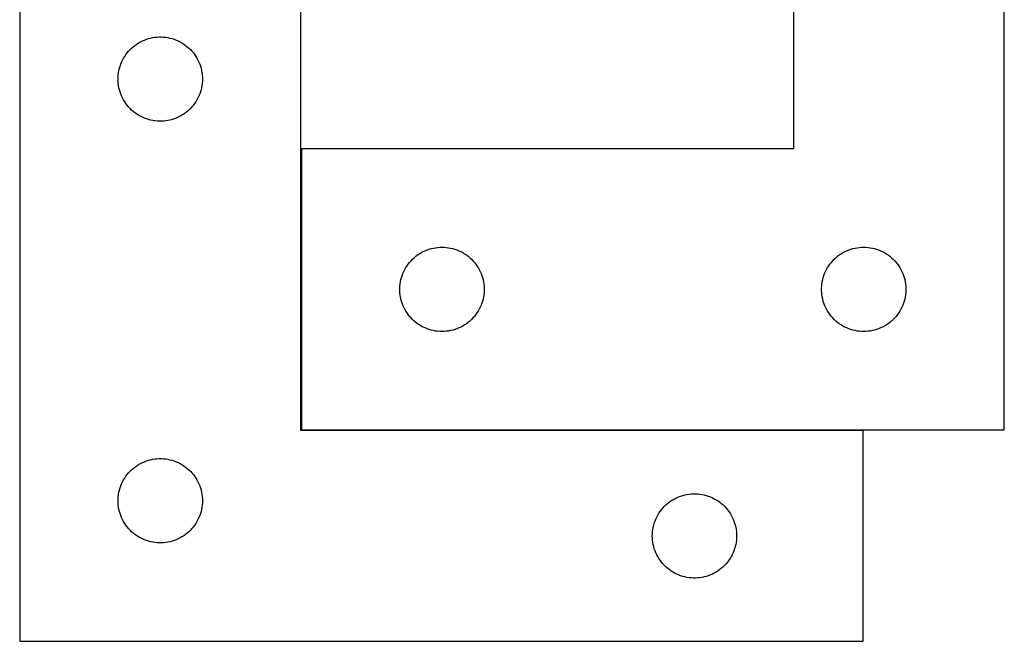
# Model space of a CAD drawing. Header units: millimetres. Extents: x 7 to 1445, y 7 to 482.
# Tile 4 of 5: x 1095 to 1445, y 7 to 228. Entities that reach past the tile are written whole.
import ezdxf

# ---------------------------------------------------------------- set-up
doc = ezdxf.new("R2010")
doc.units = ezdxf.units.MM
doc.layers.add('COMMON', color=5, linetype='CONTINUOUS', true_color=0x0000ff)
doc.layers.add('CUT', color=7, linetype='CONTINUOUS', true_color=0x000000)

msp = doc.modelspace()

# ---------------------------------------------------------------- linework, layer by layer
at = {"layer": 'COMMON'}
for p, q in [((1195.347842, 181.811879), (1195.347842, 81.811879)), ((1195.447843, 81.711878), (1395.247842, 81.711878))]:
    msp.add_line(p, q, dxfattribs=at)
at = {"layer": 'CUT'}
for p, q in [((1370.447843, 381.811879), (1370.447843, 181.811879)), ((1445.447843, 81.811879), (1445.447843, 381.811879)), ((1095.247842, 256.611878), (1095.247842, 6.611878)), ((1195.247842, 81.611878), (1195.247842, 256.611878)), ((1139.596924, 220.506738), (1140.319707, 220.779217)), ((1140.319707, 220.779217), (1141.055558, 221.014126)), ((1141.055558, 221.014126), (1141.802526, 221.210844)), ((1141.802526, 221.210844), (1142.558631, 221.368847)), ((1142.558631, 221.368847), (1143.321867, 221.487718)), ((1143.321867, 221.487718), (1144.090211, 221.567141)), ((1144.090211, 221.567141), (1144.861624, 221.606905)), ((1144.861624, 221.606905), (1145.634061, 221.606905)), ((1145.634061, 221.606905), (1146.405474, 221.567141)), ((1146.405474, 221.567141), (1147.173818, 221.487718)), ((1147.173818, 221.487718), (1147.937054, 221.368847)), ((1147.937054, 221.368847), (1148.693159, 221.210844)), ((1148.693159, 221.210844), (1149.440127, 221.014126)), ((1149.440127, 221.014126), (1150.175978, 220.779217)), ((1150.175978, 220.779217), (1150.898761, 220.506738)), ((1134.50556, 217.08104), (1135.058742, 217.620159)), ((1135.058742, 217.620159), (1135.638945, 218.130085)), ((1135.638945, 218.130085), (1136.244628, 218.609467)), ((1136.244628, 218.609467), (1136.874187, 219.057033)), ((1136.874187, 219.057033), (1137.52595, 219.471598)), ((1137.52595, 219.471598), (1138.198191, 219.85206)), ((1138.198191, 219.85206), (1138.889127, 220.197412)), ((1138.889127, 220.197412), (1139.596924, 220.506738)), ((1150.898761, 220.506738), (1151.606558, 220.197412)), ((1151.606558, 220.197412), (1152.297494, 219.85206)), ((1152.297494, 219.85206), (1152.969734, 219.471598)), ((1152.969734, 219.471598), (1153.621498, 219.057033)), ((1153.621498, 219.057033), (1154.251057, 218.609467)), ((1154.251057, 218.609467), (1154.85674, 218.130085)), ((1154.85674, 218.130085), (1155.436943, 217.620159)), ((1155.436943, 217.620159), (1155.990125, 217.08104)), ((1131.830536, 213.318285), (1132.193564, 214.000099)), ((1132.193564, 214.000099), (1132.591209, 214.662321)), ((1132.591209, 214.662321), (1133.022417, 215.303195)), ((1133.022417, 215.303195), (1133.486045, 215.92102)), ((1133.486045, 215.92102), (1133.980864, 216.51416)), ((1133.980864, 216.51416), (1134.50556, 217.08104)), ((1155.990125, 217.08104), (1156.514821, 216.51416)), ((1156.514821, 216.51416), (1157.00964, 215.92102)), ((1157.00964, 215.92102), (1157.473268, 215.303195)), ((1157.473268, 215.303195), (1157.904476, 214.662321)), ((1157.904476, 214.662321), (1158.302121, 214.000099)), ((1158.302121, 214.000099), (1158.665149, 213.318285)), ((1130.565007, 209.680159), (1130.742427, 210.431945)), ((1130.742427, 210.431945), (1130.958312, 211.173601)), ((1130.958312, 211.173601), (1131.21209, 211.903159)), ((1131.21209, 211.903159), (1131.503089, 212.618687)), ((1131.503089, 212.618687), (1131.830536, 213.318285)), ((1158.665149, 213.318285), (1158.992596, 212.618687)), ((1158.992596, 212.618687), (1159.283595, 211.903159)), ((1159.283595, 211.903159), (1159.537373, 211.173601)), ((1159.537373, 211.173601), (1159.753258, 210.431945)), ((1159.753258, 210.431945), (1159.930678, 209.680159)), ((1130.247842, 206.611878), (1130.267731, 207.384059)), ((1130.267731, 207.384059), (1130.327344, 208.154193)), ((1130.327344, 208.154193), (1130.426524, 208.920237)), ((1130.426524, 208.920237), (1130.565007, 209.680159)), ((1159.930678, 209.680159), (1160.069161, 208.920237)), ((1160.069161, 208.920237), (1160.168341, 208.154193)), ((1160.168341, 208.154193), (1160.227954, 207.384059)), ((1160.227954, 207.384059), (1160.247842, 206.611878)), ((1130.267731, 205.839697), (1130.247842, 206.611878)), ((1130.327344, 205.069563), (1130.267731, 205.839697)), ((1130.426524, 204.30352), (1130.327344, 205.069563)), ((1130.565007, 203.543597), (1130.426524, 204.30352)), ((1130.742427, 202.791811), (1130.565007, 203.543597)), ((1159.930678, 203.543597), (1159.753258, 202.791811)), ((1160.069161, 204.30352), (1159.930678, 203.543597)), ((1160.168341, 205.069563), (1160.069161, 204.30352)), ((1160.227954, 205.839697), (1160.168341, 205.069563)), ((1160.247842, 206.611878), (1160.227954, 205.839697)), ((1130.958312, 202.050156), (1130.742427, 202.791811)), ((1131.21209, 201.320597), (1130.958312, 202.050156)), ((1131.503089, 200.60507), (1131.21209, 201.320597)), ((1131.830536, 199.905471), (1131.503089, 200.60507)), ((1132.193564, 199.223657), (1131.830536, 199.905471)), ((1158.665149, 199.905471), (1158.302121, 199.223657)), ((1158.992596, 200.60507), (1158.665149, 199.905471)), ((1159.283595, 201.320597), (1158.992596, 200.60507)), ((1159.537373, 202.050156), (1159.283595, 201.320597)), ((1159.753258, 202.791811), (1159.537373, 202.050156)), ((1132.591209, 198.561435), (1132.193564, 199.223657)), ((1133.022417, 197.920562), (1132.591209, 198.561435)), ((1133.486045, 197.302736), (1133.022417, 197.920562)), ((1133.980864, 196.709596), (1133.486045, 197.302736)), ((1134.50556, 196.142716), (1133.980864, 196.709596)), ((1135.058742, 195.603598), (1134.50556, 196.142716)), ((1155.990125, 196.142716), (1155.436943, 195.603598)), ((1156.514821, 196.709596), (1155.990125, 196.142716)), ((1157.00964, 197.302736), (1156.514821, 196.709596)), ((1157.473268, 197.920562), (1157.00964, 197.302736)), ((1157.904476, 198.561435), (1157.473268, 197.920562)), ((1158.302121, 199.223657), (1157.904476, 198.561435)), ((1135.638945, 195.093671), (1135.058742, 195.603598)), ((1136.244628, 194.614289), (1135.638945, 195.093671)), ((1136.874187, 194.166723), (1136.244628, 194.614289)), ((1137.52595, 193.752159), (1136.874187, 194.166723)), ((1138.198191, 193.371696), (1137.52595, 193.752159)), ((1138.889127, 193.026344), (1138.198191, 193.371696)), ((1139.596924, 192.717019), (1138.889127, 193.026344)), ((1140.319707, 192.44454), (1139.596924, 192.717019)), ((1150.898761, 192.717019), (1150.175978, 192.44454)), ((1151.606558, 193.026344), (1150.898761, 192.717019)), ((1152.297494, 193.371696), (1151.606558, 193.026344)), ((1152.969734, 193.752159), (1152.297494, 193.371696)), ((1153.621498, 194.166723), (1152.969734, 193.752159)), ((1154.251057, 194.614289), (1153.621498, 194.166723)), ((1154.85674, 195.093671), (1154.251057, 194.614289)), ((1155.436943, 195.603598), (1154.85674, 195.093671)), ((1141.055558, 192.20963), (1140.319707, 192.44454)), ((1141.802526, 192.012913), (1141.055558, 192.20963)), ((1142.558631, 191.854909), (1141.802526, 192.012913)), ((1143.321867, 191.736038), (1142.558631, 191.854909)), ((1144.090211, 191.656615), (1143.321867, 191.736038)), ((1144.861624, 191.616851), (1144.090211, 191.656615)), ((1145.634061, 191.616851), (1144.861624, 191.616851)), ((1146.405474, 191.656615), (1145.634061, 191.616851)), ((1147.173818, 191.736038), (1146.405474, 191.656615)), ((1147.937054, 191.854909), (1147.173818, 191.736038)), ((1148.693159, 192.012913), (1147.937054, 191.854909)), ((1149.440127, 192.20963), (1148.693159, 192.012913)), ((1150.175978, 192.44454), (1149.440127, 192.20963)), ((1370.447843, 181.811879), (1195.447843, 181.811879)), ((1195.447843, 181.811879), (1195.447843, 81.811879)), ((1236.138701, 143.573676), (1236.756527, 144.037304)), ((1236.756527, 144.037304), (1237.397401, 144.468513)), ((1237.397401, 144.468513), (1238.059622, 144.866158)), ((1238.059622, 144.866158), (1238.741437, 145.229185)), ((1238.741437, 145.229185), (1239.441035, 145.556633)), ((1239.441035, 145.556633), (1240.156562, 145.847631)), ((1240.156562, 145.847631), (1240.886121, 146.10141)), ((1240.886121, 146.10141), (1241.627777, 146.317295)), ((1241.627777, 146.317295), (1242.379562, 146.494714)), ((1242.379562, 146.494714), (1243.139485, 146.633198)), ((1243.139485, 146.633198), (1243.905529, 146.732377)), ((1243.905529, 146.732377), (1244.675662, 146.791991)), ((1244.675662, 146.791991), (1245.447843, 146.811879)), ((1245.447843, 146.811879), (1246.220025, 146.791991)), ((1246.220025, 146.791991), (1246.990158, 146.732377)), ((1246.990158, 146.732377), (1247.756202, 146.633198)), ((1247.756202, 146.633198), (1248.516124, 146.494714)), ((1248.516124, 146.494714), (1249.26791, 146.317295)), ((1249.26791, 146.317295), (1250.009566, 146.10141)), ((1250.009566, 146.10141), (1250.739125, 145.847631)), ((1250.739125, 145.847631), (1251.454652, 145.556633)), ((1251.454652, 145.556633), (1252.15425, 145.229185)), ((1252.15425, 145.229185), (1252.836064, 144.866158)), ((1252.836064, 144.866158), (1253.498286, 144.468513)), ((1253.498286, 144.468513), (1254.13916, 144.037304)), ((1254.13916, 144.037304), (1254.756986, 143.573676)), ((1386.138701, 143.573676), (1386.756527, 144.037304)), ((1386.756527, 144.037304), (1387.397401, 144.468513)), ((1387.397401, 144.468513), (1388.059622, 144.866158)), ((1388.059622, 144.866158), (1388.741437, 145.229185)), ((1388.741437, 145.229185), (1389.441035, 145.556633)), ((1389.441035, 145.556633), (1390.156562, 145.847631)), ((1390.156562, 145.847631), (1390.886121, 146.10141)), ((1390.886121, 146.10141), (1391.627777, 146.317295)), ((1391.627777, 146.317295), (1392.379562, 146.494714)), ((1392.379562, 146.494714), (1393.139485, 146.633198)), ((1393.139485, 146.633198), (1393.905529, 146.732377)), ((1393.905529, 146.732377), (1394.675662, 146.791991)), ((1394.675662, 146.791991), (1395.447843, 146.811879)), ((1395.447843, 146.811879), (1396.220025, 146.791991)), ((1396.220025, 146.791991), (1396.990158, 146.732377)), ((1396.990158, 146.732377), (1397.756202, 146.633198)), ((1397.756202, 146.633198), (1398.516124, 146.494714)), ((1398.516124, 146.494714), (1399.26791, 146.317295)), ((1399.26791, 146.317295), (1400.009566, 146.10141)), ((1400.009566, 146.10141), (1400.739125, 145.847631)), ((1400.739125, 145.847631), (1401.454652, 145.556633)), ((1401.454652, 145.556633), (1402.15425, 145.229185)), ((1402.15425, 145.229185), (1402.836064, 144.866158)), ((1402.836064, 144.866158), (1403.498286, 144.468513)), ((1403.498286, 144.468513), (1404.13916, 144.037304)), ((1404.13916, 144.037304), (1404.756986, 143.573676)), ((1232.588124, 139.533771), (1233.002688, 140.185535)), ((1233.002688, 140.185535), (1233.450255, 140.815093)), ((1233.450255, 140.815093), (1233.929637, 141.420777)), ((1233.929637, 141.420777), (1234.439563, 142.000979)), ((1234.439563, 142.000979), (1234.978681, 142.554162)), ((1234.978681, 142.554162), (1235.545562, 143.078858)), ((1235.545562, 143.078858), (1236.138701, 143.573676)), ((1254.756986, 143.573676), (1255.350125, 143.078858)), ((1255.350125, 143.078858), (1255.917006, 142.554162)), ((1255.917006, 142.554162), (1256.456124, 142.000979)), ((1256.456124, 142.000979), (1256.96605, 141.420777)), ((1256.96605, 141.420777), (1257.445432, 140.815093)), ((1257.445432, 140.815093), (1257.892999, 140.185535)), ((1257.892999, 140.185535), (1258.307563, 139.533771)), ((1382.588124, 139.533771), (1383.002688, 140.185535)), ((1383.002688, 140.185535), (1383.450255, 140.815093)), ((1383.450255, 140.815093), (1383.929637, 141.420777)), ((1383.929637, 141.420777), (1384.439563, 142.000979)), ((1384.439563, 142.000979), (1384.978681, 142.554162)), ((1384.978681, 142.554162), (1385.545562, 143.078858)), ((1385.545562, 143.078858), (1386.138701, 143.573676)), ((1404.756986, 143.573676), (1405.350125, 143.078858)), ((1405.350125, 143.078858), (1405.917006, 142.554162)), ((1405.917006, 142.554162), (1406.456124, 142.000979)), ((1406.456124, 142.000979), (1406.96605, 141.420777)), ((1406.96605, 141.420777), (1407.445432, 140.815093)), ((1407.445432, 140.815093), (1407.892999, 140.185535)), ((1407.892999, 140.185535), (1408.307563, 139.533771)), ((1231.045595, 136.004164), (1231.280505, 136.740015)), ((1231.280505, 136.740015), (1231.552984, 137.462798)), ((1231.552984, 137.462798), (1231.86231, 138.170595)), ((1231.86231, 138.170595), (1232.207661, 138.86153)), ((1232.207661, 138.86153), (1232.588124, 139.533771)), ((1258.307563, 139.533771), (1258.688025, 138.86153)), ((1258.688025, 138.86153), (1259.033377, 138.170595)), ((1259.033377, 138.170595), (1259.342703, 137.462798)), ((1259.342703, 137.462798), (1259.615182, 136.740015)), ((1259.615182, 136.740015), (1259.850092, 136.004164)), ((1381.045595, 136.004164), (1381.280505, 136.740015)), ((1381.280505, 136.740015), (1381.552984, 137.462798)), ((1381.552984, 137.462798), (1381.86231, 138.170595)), ((1381.86231, 138.170595), (1382.207661, 138.86153)), ((1382.207661, 138.86153), (1382.588124, 139.533771)), ((1408.307563, 139.533771), (1408.688025, 138.86153)), ((1408.688025, 138.86153), (1409.033377, 138.170595)), ((1409.033377, 138.170595), (1409.342703, 137.462798)), ((1409.342703, 137.462798), (1409.615182, 136.740015)), ((1409.615182, 136.740015), (1409.850092, 136.004164)), ((1230.492581, 132.969511), (1230.572003, 133.737854)), ((1230.572003, 133.737854), (1230.690874, 134.501091)), ((1230.690874, 134.501091), (1230.848878, 135.257195)), ((1230.848878, 135.257195), (1231.045595, 136.004164)), ((1259.850092, 136.004164), (1260.046809, 135.257195)), ((1260.046809, 135.257195), (1260.204813, 134.501091)), ((1260.204813, 134.501091), (1260.323684, 133.737854)), ((1260.323684, 133.737854), (1260.403106, 132.969511)), ((1380.492581, 132.969511), (1380.572003, 133.737854)), ((1380.572003, 133.737854), (1380.690874, 134.501091)), ((1380.690874, 134.501091), (1380.848878, 135.257195)), ((1380.848878, 135.257195), (1381.045595, 136.004164)), ((1409.850092, 136.004164), (1410.046809, 135.257195)), ((1410.046809, 135.257195), (1410.204813, 134.501091)), ((1410.204813, 134.501091), (1410.323684, 133.737854)), ((1410.323684, 133.737854), (1410.403106, 132.969511)), ((1230.452816, 132.198098), (1230.492581, 132.969511)), ((1230.452816, 131.42566), (1230.452816, 132.198098)), ((1230.492581, 130.654247), (1230.452816, 131.42566)), ((1230.572003, 129.885904), (1230.492581, 130.654247)), ((1230.690874, 129.122668), (1230.572003, 129.885904)), ((1260.323684, 129.885904), (1260.204813, 129.122668)), ((1260.403106, 130.654247), (1260.323684, 129.885904)), ((1260.403106, 132.969511), (1260.44287, 132.198098)), ((1260.44287, 131.42566), (1260.403106, 130.654247)), ((1260.44287, 132.198098), (1260.44287, 131.42566)), ((1380.452816, 132.198098), (1380.492581, 132.969511)), ((1380.452816, 131.42566), (1380.452816, 132.198098)), ((1380.492581, 130.654247), (1380.452816, 131.42566)), ((1380.572003, 129.885904), (1380.492581, 130.654247)), ((1380.690874, 129.122668), (1380.572003, 129.885904)), ((1410.323684, 129.885904), (1410.204813, 129.122668)), ((1410.403106, 130.654247), (1410.323684, 129.885904)), ((1410.403106, 132.969511), (1410.44287, 132.198098)), ((1410.44287, 131.42566), (1410.403106, 130.654247)), ((1410.44287, 132.198098), (1410.44287, 131.42566)), ((1230.848878, 128.366563), (1230.690874, 129.122668)), ((1231.045595, 127.619595), (1230.848878, 128.366563)), ((1231.280505, 126.883743), (1231.045595, 127.619595)), ((1231.552984, 126.160961), (1231.280505, 126.883743)), ((1231.86231, 125.453163), (1231.552984, 126.160961)), ((1259.342703, 126.160961), (1259.033377, 125.453163)), ((1259.615182, 126.883743), (1259.342703, 126.160961)), ((1259.850092, 127.619595), (1259.615182, 126.883743)), ((1260.046809, 128.366563), (1259.850092, 127.619595)), ((1260.204813, 129.122668), (1260.046809, 128.366563)), ((1380.848878, 128.366563), (1380.690874, 129.122668)), ((1381.045595, 127.619595), (1380.848878, 128.366563)), ((1381.280505, 126.883743), (1381.045595, 127.619595)), ((1381.552984, 126.160961), (1381.280505, 126.883743)), ((1381.86231, 125.453163), (1381.552984, 126.160961)), ((1409.342703, 126.160961), (1409.033377, 125.453163)), ((1409.615182, 126.883743), (1409.342703, 126.160961)), ((1409.850092, 127.619595), (1409.615182, 126.883743)), ((1410.046809, 128.366563), (1409.850092, 127.619595)), ((1410.204813, 129.122668), (1410.046809, 128.366563)), ((1232.207661, 124.762228), (1231.86231, 125.453163)), ((1232.588124, 124.089987), (1232.207661, 124.762228)), ((1233.002688, 123.438223), (1232.588124, 124.089987)), ((1233.450255, 122.808665), (1233.002688, 123.438223)), ((1233.929637, 122.202981), (1233.450255, 122.808665)), ((1257.445432, 122.808665), (1256.96605, 122.202981)), ((1257.892999, 123.438223), (1257.445432, 122.808665)), ((1258.307563, 124.089987), (1257.892999, 123.438223)), ((1258.688025, 124.762228), (1258.307563, 124.089987)), ((1259.033377, 125.453163), (1258.688025, 124.762228)), ((1382.207661, 124.762228), (1381.86231, 125.453163)), ((1382.588124, 124.089987), (1382.207661, 124.762228)), ((1383.002688, 123.438223), (1382.588124, 124.089987)), ((1383.450255, 122.808665), (1383.002688, 123.438223)), ((1383.929637, 122.202981), (1383.450255, 122.808665)), ((1407.445432, 122.808665), (1406.96605, 122.202981)), ((1407.892999, 123.438223), (1407.445432, 122.808665)), ((1408.307563, 124.089987), (1407.892999, 123.438223)), ((1408.688025, 124.762228), (1408.307563, 124.089987)), ((1409.033377, 125.453163), (1408.688025, 124.762228)), ((1234.439563, 121.622779), (1233.929637, 122.202981)), ((1234.978681, 121.069596), (1234.439563, 121.622779)), ((1235.545562, 120.5449), (1234.978681, 121.069596)), ((1236.138701, 120.050082), (1235.545562, 120.5449)), ((1236.756527, 119.586454), (1236.138701, 120.050082)), ((1237.397401, 119.155246), (1236.756527, 119.586454)), ((1238.059622, 118.757601), (1237.397401, 119.155246)), ((1253.498286, 119.155246), (1252.836064, 118.757601)), ((1254.13916, 119.586454), (1253.498286, 119.155246)), ((1254.756986, 120.050082), (1254.13916, 119.586454)), ((1255.350125, 120.5449), (1254.756986, 120.050082)), ((1255.917006, 121.069596), (1255.350125, 120.5449)), ((1256.456124, 121.622779), (1255.917006, 121.069596)), ((1256.96605, 122.202981), (1256.456124, 121.622779)), ((1384.439563, 121.622779), (1383.929637, 122.202981)), ((1384.978681, 121.069596), (1384.439563, 121.622779)), ((1385.545562, 120.5449), (1384.978681, 121.069596)), ((1386.138701, 120.050082), (1385.545562, 120.5449)), ((1386.756527, 119.586454), (1386.138701, 120.050082)), ((1387.397401, 119.155246), (1386.756527, 119.586454)), ((1388.059622, 118.757601), (1387.397401, 119.155246)), ((1403.498286, 119.155246), (1402.836064, 118.757601)), ((1404.13916, 119.586454), (1403.498286, 119.155246)), ((1404.756986, 120.050082), (1404.13916, 119.586454)), ((1405.350125, 120.5449), (1404.756986, 120.050082)), ((1405.917006, 121.069596), (1405.350125, 120.5449)), ((1406.456124, 121.622779), (1405.917006, 121.069596)), ((1406.96605, 122.202981), (1406.456124, 121.622779)), ((1238.741437, 118.394573), (1238.059622, 118.757601)), ((1239.441035, 118.067126), (1238.741437, 118.394573)), ((1240.156562, 117.776127), (1239.441035, 118.067126)), ((1240.886121, 117.522348), (1240.156562, 117.776127)), ((1241.627777, 117.306463), (1240.886121, 117.522348)), ((1242.379562, 117.129044), (1241.627777, 117.306463)), ((1243.139485, 116.990561), (1242.379562, 117.129044)), ((1243.905529, 116.891381), (1243.139485, 116.990561)), ((1244.675662, 116.831768), (1243.905529, 116.891381)), ((1245.447843, 116.811879), (1244.675662, 116.831768)), ((1246.220025, 116.831768), (1245.447843, 116.811879)), ((1246.990158, 116.891381), (1246.220025, 116.831768)), ((1247.756202, 116.990561), (1246.990158, 116.891381)), ((1248.516124, 117.129044), (1247.756202, 116.990561)), ((1249.26791, 117.306463), (1248.516124, 117.129044)), ((1250.009566, 117.522348), (1249.26791, 117.306463)), ((1250.739125, 117.776127), (1250.009566, 117.522348)), ((1251.454652, 118.067126), (1250.739125, 117.776127)), ((1252.15425, 118.394573), (1251.454652, 118.067126)), ((1252.836064, 118.757601), (1252.15425, 118.394573)), ((1388.741437, 118.394573), (1388.059622, 118.757601)), ((1389.441035, 118.067126), (1388.741437, 118.394573)), ((1390.156562, 117.776127), (1389.441035, 118.067126)), ((1390.886121, 117.522348), (1390.156562, 117.776127)), ((1391.627777, 117.306463), (1390.886121, 117.522348)), ((1392.379562, 117.129044), (1391.627777, 117.306463)), ((1393.139485, 116.990561), (1392.379562, 117.129044)), ((1393.905529, 116.891381), (1393.139485, 116.990561)), ((1394.675662, 116.831768), (1393.905529, 116.891381)), ((1395.447843, 116.811879), (1394.675662, 116.831768)), ((1396.220025, 116.831768), (1395.447843, 116.811879)), ((1396.990158, 116.891381), (1396.220025, 116.831768)), ((1397.756202, 116.990561), (1396.990158, 116.891381)), ((1398.516124, 117.129044), (1397.756202, 116.990561)), ((1399.26791, 117.306463), (1398.516124, 117.129044)), ((1400.009566, 117.522348), (1399.26791, 117.306463)), ((1400.739125, 117.776127), (1400.009566, 117.522348)), ((1401.454652, 118.067126), (1400.739125, 117.776127)), ((1402.15425, 118.394573), (1401.454652, 118.067126)), ((1402.836064, 118.757601), (1402.15425, 118.394573)), ((1395.247842, 81.611878), (1195.247842, 81.611878)), ((1195.447843, 81.811879), (1445.447843, 81.811879)), ((1395.247842, 6.611878), (1395.247842, 81.611878)), ((1138.198191, 69.85206), (1138.889127, 70.197412)), ((1138.889127, 70.197412), (1139.596924, 70.506738)), ((1139.596924, 70.506738), (1140.319707, 70.779217)), ((1140.319707, 70.779217), (1141.055558, 71.014126)), ((1141.055558, 71.014126), (1141.802526, 71.210844)), ((1141.802526, 71.210844), (1142.558631, 71.368847)), ((1142.558631, 71.368847), (1143.321867, 71.487718)), ((1143.321867, 71.487718), (1144.090211, 71.567141)), ((1144.090211, 71.567141), (1144.861624, 71.606905)), ((1144.861624, 71.606905), (1145.634061, 71.606905)), ((1145.634061, 71.606905), (1146.405474, 71.567141)), ((1146.405474, 71.567141), (1147.173818, 71.487718)), ((1147.173818, 71.487718), (1147.937054, 71.368847)), ((1147.937054, 71.368847), (1148.693159, 71.210844)), ((1148.693159, 71.210844), (1149.440127, 71.014126)), ((1149.440127, 71.014126), (1150.175978, 70.779217)), ((1150.175978, 70.779217), (1150.898761, 70.506738)), ((1150.898761, 70.506738), (1151.606558, 70.197412)), ((1151.606558, 70.197412), (1152.297494, 69.85206)), ((1133.980864, 66.51416), (1134.50556, 67.08104)), ((1134.50556, 67.08104), (1135.058742, 67.620159)), ((1135.058742, 67.620159), (1135.638945, 68.130085)), ((1135.638945, 68.130085), (1136.244628, 68.609467)), ((1136.244628, 68.609467), (1136.874187, 69.057033)), ((1136.874187, 69.057033), (1137.52595, 69.471598)), ((1137.52595, 69.471598), (1138.198191, 69.85206)), ((1152.297494, 69.85206), (1152.969734, 69.471598)), ((1152.969734, 69.471598), (1153.621498, 69.057033)), ((1153.621498, 69.057033), (1154.251057, 68.609467)), ((1154.251057, 68.609467), (1154.85674, 68.130085)), ((1154.85674, 68.130085), (1155.436943, 67.620159)), ((1155.436943, 67.620159), (1155.990125, 67.08104)), ((1155.990125, 67.08104), (1156.514821, 66.51416)), ((1131.503089, 62.618687), (1131.830536, 63.318285)), ((1131.830536, 63.318285), (1132.193564, 64.000099)), ((1132.193564, 64.000099), (1132.591209, 64.662321)), ((1132.591209, 64.662321), (1133.022417, 65.303195)), ((1133.022417, 65.303195), (1133.486045, 65.92102)), ((1133.486045, 65.92102), (1133.980864, 66.51416)), ((1156.514821, 66.51416), (1157.00964, 65.92102)), ((1157.00964, 65.92102), (1157.473268, 65.303195)), ((1157.473268, 65.303195), (1157.904476, 64.662321)), ((1157.904476, 64.662321), (1158.302121, 64.000099)), ((1158.302121, 64.000099), (1158.665149, 63.318285)), ((1158.665149, 63.318285), (1158.992596, 62.618687)), ((1130.426524, 58.920237), (1130.565007, 59.680159)), ((1130.565007, 59.680159), (1130.742427, 60.431945)), ((1130.742427, 60.431945), (1130.958312, 61.173601)), ((1130.958312, 61.173601), (1131.21209, 61.903159)), ((1131.21209, 61.903159), (1131.503089, 62.618687)), ((1158.992596, 62.618687), (1159.283595, 61.903159)), ((1159.283595, 61.903159), (1159.537373, 61.173601)), ((1159.537373, 61.173601), (1159.753258, 60.431945)), ((1159.753258, 60.431945), (1159.930678, 59.680159)), ((1159.930678, 59.680159), (1160.069161, 58.920237)), ((1130.247842, 56.611878), (1130.267731, 57.384059)), ((1130.267731, 55.839697), (1130.247842, 56.611878)), ((1130.267731, 57.384059), (1130.327344, 58.154193)), ((1130.327344, 58.154193), (1130.426524, 58.920237)), ((1160.069161, 58.920237), (1160.168341, 58.154193)), ((1160.168341, 58.154193), (1160.227954, 57.384059)), ((1160.227954, 57.384059), (1160.247842, 56.611878)), ((1160.247842, 56.611878), (1160.227954, 55.839697)), ((1325.638945, 55.630085), (1326.244628, 56.109467)), ((1326.244628, 56.109467), (1326.874187, 56.557033)), ((1326.874187, 56.557033), (1327.52595, 56.971598)), ((1327.52595, 56.971598), (1328.198191, 57.35206)), ((1328.198191, 57.35206), (1328.889127, 57.697412)), ((1328.889127, 57.697412), (1329.596924, 58.006738)), ((1329.596924, 58.006738), (1330.319707, 58.279217)), ((1330.319707, 58.279217), (1331.055558, 58.514126)), ((1331.055558, 58.514126), (1331.802526, 58.710844)), ((1331.802526, 58.710844), (1332.558631, 58.868847)), ((1332.558631, 58.868847), (1333.321867, 58.987718)), ((1333.321867, 58.987718), (1334.090211, 59.067141)), ((1334.090211, 59.067141), (1334.861624, 59.106905)), ((1334.861624, 59.106905), (1335.634061, 59.106905)), ((1335.634061, 59.106905), (1336.405474, 59.067141)), ((1336.405474, 59.067141), (1337.173818, 58.987718)), ((1337.173818, 58.987718), (1337.937054, 58.868847)), ((1337.937054, 58.868847), (1338.693159, 58.710844)), ((1338.693159, 58.710844), (1339.440127, 58.514126)), ((1339.440127, 58.514126), (1340.175978, 58.279217)), ((1340.175978, 58.279217), (1340.898761, 58.006738)), ((1340.898761, 58.006738), (1341.606558, 57.697412)), ((1341.606558, 57.697412), (1342.297494, 57.35206)), ((1342.297494, 57.35206), (1342.969734, 56.971598)), ((1342.969734, 56.971598), (1343.621498, 56.557033)), ((1343.621498, 56.557033), (1344.251057, 56.109467)), ((1344.251057, 56.109467), (1344.85674, 55.630085)), ((1130.327344, 55.069563), (1130.267731, 55.839697)), ((1130.426524, 54.30352), (1130.327344, 55.069563)), ((1130.565007, 53.543597), (1130.426524, 54.30352)), ((1130.742427, 52.791811), (1130.565007, 53.543597)), ((1130.958312, 52.050156), (1130.742427, 52.791811)), ((1159.753258, 52.791811), (1159.537373, 52.050156)), ((1159.930678, 53.543597), (1159.753258, 52.791811)), ((1160.069161, 54.30352), (1159.930678, 53.543597)), ((1160.168341, 55.069563), (1160.069161, 54.30352)), ((1160.227954, 55.839697), (1160.168341, 55.069563)), ((1322.591209, 52.162321), (1323.022417, 52.803195)), ((1323.022417, 52.803195), (1323.486045, 53.42102)), ((1323.486045, 53.42102), (1323.980864, 54.01416)), ((1323.980864, 54.01416), (1324.50556, 54.58104)), ((1324.50556, 54.58104), (1325.058742, 55.120159)), ((1325.058742, 55.120159), (1325.638945, 55.630085)), ((1344.85674, 55.630085), (1345.436943, 55.120159)), ((1345.436943, 55.120159), (1345.990125, 54.58104)), ((1345.990125, 54.58104), (1346.514821, 54.01416)), ((1346.514821, 54.01416), (1347.00964, 53.42102)), ((1347.00964, 53.42102), (1347.473268, 52.803195)), ((1347.473268, 52.803195), (1347.904476, 52.162321)), ((1131.21209, 51.320597), (1130.958312, 52.050156)), ((1131.503089, 50.60507), (1131.21209, 51.320597)), ((1131.830536, 49.905471), (1131.503089, 50.60507)), ((1132.193564, 49.223657), (1131.830536, 49.905471)), ((1132.591209, 48.561435), (1132.193564, 49.223657)), ((1158.302121, 49.223657), (1157.904476, 48.561435)), ((1158.665149, 49.905471), (1158.302121, 49.223657)), ((1158.992596, 50.60507), (1158.665149, 49.905471)), ((1159.283595, 51.320597), (1158.992596, 50.60507)), ((1159.537373, 52.050156), (1159.283595, 51.320597)), ((1320.958312, 48.673601), (1321.21209, 49.403159)), ((1321.21209, 49.403159), (1321.503089, 50.118687)), ((1321.503089, 50.118687), (1321.830536, 50.818285)), ((1321.830536, 50.818285), (1322.193564, 51.500099)), ((1322.193564, 51.500099), (1322.591209, 52.162321)), ((1347.904476, 52.162321), (1348.302121, 51.500099)), ((1348.302121, 51.500099), (1348.665149, 50.818285)), ((1348.665149, 50.818285), (1348.992596, 50.118687)), ((1348.992596, 50.118687), (1349.283595, 49.403159)), ((1349.283595, 49.403159), (1349.537373, 48.673601)), ((1133.022417, 47.920562), (1132.591209, 48.561435)), ((1133.486045, 47.302736), (1133.022417, 47.920562)), ((1133.980864, 46.709596), (1133.486045, 47.302736)), ((1134.50556, 46.142716), (1133.980864, 46.709596)), ((1135.058742, 45.603598), (1134.50556, 46.142716)), ((1135.638945, 45.093671), (1135.058742, 45.603598)), ((1155.436943, 45.603598), (1154.85674, 45.093671)), ((1155.990125, 46.142716), (1155.436943, 45.603598)), ((1156.514821, 46.709596), (1155.990125, 46.142716)), ((1157.00964, 47.302736), (1156.514821, 46.709596)), ((1157.473268, 47.920562), (1157.00964, 47.302736)), ((1157.904476, 48.561435), (1157.473268, 47.920562)), ((1320.267731, 44.884059), (1320.327344, 45.654193)), ((1320.327344, 45.654193), (1320.426524, 46.420237)), ((1320.426524, 46.420237), (1320.565007, 47.180159)), ((1320.565007, 47.180159), (1320.742427, 47.931945)), ((1320.742427, 47.931945), (1320.958312, 48.673601)), ((1349.537373, 48.673601), (1349.753258, 47.931945)), ((1349.753258, 47.931945), (1349.930678, 47.180159)), ((1349.930678, 47.180159), (1350.069161, 46.420237)), ((1350.069161, 46.420237), (1350.168341, 45.654193)), ((1350.168341, 45.654193), (1350.227954, 44.884059)), ((1136.244628, 44.614289), (1135.638945, 45.093671)), ((1136.874187, 44.166723), (1136.244628, 44.614289)), ((1137.52595, 43.752159), (1136.874187, 44.166723)), ((1138.198191, 43.371696), (1137.52595, 43.752159)), ((1138.889127, 43.026344), (1138.198191, 43.371696)), ((1139.596924, 42.717019), (1138.889127, 43.026344)), ((1140.319707, 42.44454), (1139.596924, 42.717019)), ((1141.055558, 42.20963), (1140.319707, 42.44454)), ((1141.802526, 42.012913), (1141.055558, 42.20963)), ((1149.440127, 42.20963), (1148.693159, 42.012913)), ((1150.175978, 42.44454), (1149.440127, 42.20963)), ((1150.898761, 42.717019), (1150.175978, 42.44454)), ((1151.606558, 43.026344), (1150.898761, 42.717019)), ((1152.297494, 43.371696), (1151.606558, 43.026344)), ((1152.969734, 43.752159), (1152.297494, 43.371696)), ((1153.621498, 44.166723), (1152.969734, 43.752159)), ((1154.251057, 44.614289), (1153.621498, 44.166723)), ((1154.85674, 45.093671), (1154.251057, 44.614289)), ((1320.247842, 44.111878), (1320.267731, 44.884059)), ((1320.267731, 43.339697), (1320.247842, 44.111878)), ((1320.327344, 42.569563), (1320.267731, 43.339697)), ((1320.426524, 41.80352), (1320.327344, 42.569563)), ((1350.168341, 42.569563), (1350.069161, 41.80352)), ((1350.227954, 43.339697), (1350.168341, 42.569563)), ((1350.227954, 44.884059), (1350.247842, 44.111878)), ((1350.247842, 44.111878), (1350.227954, 43.339697)), ((1142.558631, 41.854909), (1141.802526, 42.012913)), ((1143.321867, 41.736038), (1142.558631, 41.854909)), ((1144.090211, 41.656615), (1143.321867, 41.736038)), ((1144.861624, 41.616851), (1144.090211, 41.656615)), ((1145.634061, 41.616851), (1144.861624, 41.616851)), ((1146.405474, 41.656615), (1145.634061, 41.616851)), ((1147.173818, 41.736038), (1146.405474, 41.656615)), ((1147.937054, 41.854909), (1147.173818, 41.736038)), ((1148.693159, 42.012913), (1147.937054, 41.854909)), ((1320.565007, 41.043597), (1320.426524, 41.80352)), ((1320.742427, 40.291811), (1320.565007, 41.043597)), ((1320.958312, 39.550156), (1320.742427, 40.291811)), ((1321.21209, 38.820597), (1320.958312, 39.550156)), ((1321.503089, 38.10507), (1321.21209, 38.820597)), ((1349.283595, 38.820597), (1348.992596, 38.10507)), ((1349.537373, 39.550156), (1349.283595, 38.820597)), ((1349.753258, 40.291811), (1349.537373, 39.550156)), ((1349.930678, 41.043597), (1349.753258, 40.291811)), ((1350.069161, 41.80352), (1349.930678, 41.043597)), ((1321.830536, 37.405471), (1321.503089, 38.10507)), ((1322.193564, 36.723657), (1321.830536, 37.405471)), ((1322.591209, 36.061435), (1322.193564, 36.723657)), ((1323.022417, 35.420562), (1322.591209, 36.061435)), ((1323.486045, 34.802736), (1323.022417, 35.420562)), ((1347.473268, 35.420562), (1347.00964, 34.802736)), ((1347.904476, 36.061435), (1347.473268, 35.420562)), ((1348.302121, 36.723657), (1347.904476, 36.061435)), ((1348.665149, 37.405471), (1348.302121, 36.723657)), ((1348.992596, 38.10507), (1348.665149, 37.405471)), ((1323.980864, 34.209596), (1323.486045, 34.802736)), ((1324.50556, 33.642716), (1323.980864, 34.209596)), ((1325.058742, 33.103598), (1324.50556, 33.642716)), ((1325.638945, 32.593671), (1325.058742, 33.103598)), ((1326.244628, 32.114289), (1325.638945, 32.593671)), ((1326.874187, 31.666723), (1326.244628, 32.114289)), ((1327.52595, 31.252159), (1326.874187, 31.666723)), ((1343.621498, 31.666723), (1342.969734, 31.252159)), ((1344.251057, 32.114289), (1343.621498, 31.666723)), ((1344.85674, 32.593671), (1344.251057, 32.114289)), ((1345.436943, 33.103598), (1344.85674, 32.593671)), ((1345.990125, 33.642716), (1345.436943, 33.103598)), ((1346.514821, 34.209596), (1345.990125, 33.642716)), ((1347.00964, 34.802736), (1346.514821, 34.209596)), ((1328.198191, 30.871696), (1327.52595, 31.252159)), ((1328.889127, 30.526344), (1328.198191, 30.871696)), ((1329.596924, 30.217019), (1328.889127, 30.526344)), ((1330.319707, 29.94454), (1329.596924, 30.217019)), ((1331.055558, 29.70963), (1330.319707, 29.94454)), ((1331.802526, 29.512913), (1331.055558, 29.70963)), ((1332.558631, 29.354909), (1331.802526, 29.512913)), ((1333.321867, 29.236038), (1332.558631, 29.354909)), ((1334.090211, 29.156615), (1333.321867, 29.236038)), ((1334.861624, 29.116851), (1334.090211, 29.156615)), ((1335.634061, 29.116851), (1334.861624, 29.116851)), ((1336.405474, 29.156615), (1335.634061, 29.116851)), ((1337.173818, 29.236038), (1336.405474, 29.156615)), ((1337.937054, 29.354909), (1337.173818, 29.236038)), ((1338.693159, 29.512913), (1337.937054, 29.354909)), ((1339.440127, 29.70963), (1338.693159, 29.512913)), ((1340.175978, 29.94454), (1339.440127, 29.70963)), ((1340.898761, 30.217019), (1340.175978, 29.94454)), ((1341.606558, 30.526344), (1340.898761, 30.217019)), ((1342.297494, 30.871696), (1341.606558, 30.526344)), ((1342.969734, 31.252159), (1342.297494, 30.871696)), ((1095.247842, 6.611878), (1395.247842, 6.611878))]:
    msp.add_line(p, q, dxfattribs=at)

doc.saveas('drawing.dxf')
